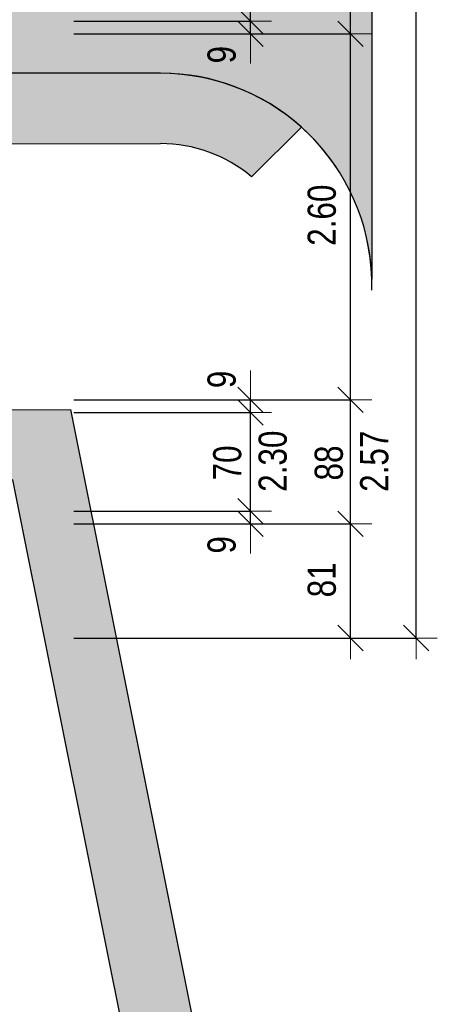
# Model space of a CAD drawing. Header units: metres. Extents: x -7.1 to 26.5, y -14.7 to 18.1.
# Tile 115 of 182: x 23.5 to 26.5, y -6.7 to 0.3. Entities that reach past the tile are written whole.
import ezdxf

# ---------------------------------------------------------------- set-up
doc = ezdxf.new("R2010")
doc.units = ezdxf.units.M
doc.header["$PDMODE"] = 65
doc.linetypes.add('AUSGEZOGEN', pattern=[0])
doc.linetypes.add('STRICHLINIE_S4', pattern=[0.0055, 0.0035, -0.001, 0, -0.001])
doc.layers.add('XR$1$060 Möbel Einbau', color=7, linetype='AUSGEZOGEN')
doc.layers.add('XR$3$035 Decken', color=7, linetype='AUSGEZOGEN')
doc.layers.add('XR$2$STANDARD_1', color=7, linetype='AUSGEZOGEN', lineweight=25)
doc.styles.add('ARIAL', font='arial.ttf')
doc.dimstyles.new('DIMSTYLE_3', dxfattribs={"dimtxt": 0.2, "dimasz": 0.3, "dimexe": 0, "dimexo": 0, "dimgap": 0.1, "dimtad": 2, "dimrnd": 0.005, "dimzin": 4, "dimdsep": 46, "dimtxsty": 'ARIAL', "dimblk1": 'ALL_ML_STRICH', "dimblk2": 'ALL_ML_STRICH', "dimsah": 1, "dimcen": 0, "dimclrd": 7, "dimclre": 7, "dimclrt": 7, "dimadec": 0, "dimazin": 0, "dimtfac": 1, "dimtdec": 0, "dimtix": 1, "dimtmove": 2, "dimatfit": 3, "dimfxl": 0, "dimtzin": 0, "dimlwd": 0, "dimlwe": 18, "dimarcsym": 0})
doc.dimstyles.new('DIMSTYLE_5', dxfattribs={"dimtxt": 0.2, "dimasz": 0.3, "dimexe": 0, "dimexo": 0, "dimgap": 0.1, "dimtad": 2, "dimdec": 1, "dimlfac": 100, "dimrnd": 0.5, "dimzin": 4, "dimdsep": 46, "dimtxsty": 'ARIAL', "dimblk1": 'ALL_ML_STRICH', "dimblk2": 'ALL_ML_STRICH', "dimsah": 1, "dimcen": 0, "dimclrd": 7, "dimclre": 7, "dimclrt": 7, "dimadec": 0, "dimazin": 0, "dimtfac": 1, "dimtdec": 0, "dimtix": 1, "dimtmove": 2, "dimatfit": 3, "dimfxl": 0, "dimtzin": 0, "dimlwd": 0, "dimlwe": 18, "dimarcsym": 0})
doc.dimstyles.new('DIMSTYLE_7', dxfattribs={"dimtxt": 0.2, "dimasz": 0.3, "dimexe": 0, "dimexo": 0, "dimgap": 0.1, "dimtad": 2, "dimdec": 1, "dimlfac": 100, "dimrnd": 0.5, "dimzin": 4, "dimdsep": 46, "dimtxsty": 'ARIAL', "dimblk1": 'ALL_ML_STRICH', "dimblk2": 'ALL_ML_STRICH', "dimsah": 1, "dimcen": 0, "dimclrd": 7, "dimclre": 7, "dimclrt": 7, "dimadec": 0, "dimazin": 0, "dimtfac": 1, "dimtdec": 0, "dimtix": 1, "dimtmove": 2, "dimatfit": 3, "dimfxl": 0, "dimtvp": 1.2, "dimtzin": 0, "dimlwd": 0, "dimlwe": 18, "dimarcsym": 0})

# ---------------------------------------------------------------- blocks, each defined once
blk = doc.blocks.new('ALL_ML_STRICH')
at = {"color": 0, "linetype": 'ByBlock', "lineweight": -2}
for p, q in [((0, -0.5), (0, 0.5)), ((-0.3, -0.3), (0.3, 0.3)), ((-1, 0), (0.5, 0))]:
    blk.add_line(p, q, dxfattribs=at)
blk = doc.blocks.new('*D101')
at = {"layer": 'DEFPOINTS', "color": 7, "linetype": 'AUSGEZOGEN', "lineweight": 18, "transparency": 16777216}
for p in [(26.1247, 11.1435), (26.002, -4.0565), (26.3468, -4.0565)]:
    blk.add_point(p, dxfattribs=at)
at = {"layer": 'XR$2$STANDARD_1', "color": 7, "linetype": 'AUSGEZOGEN', "lineweight": -2, "transparency": 16777216}
for p, q in [((23.9159, 11.1435), (26.3468, 11.1435)), ((26.3468, -4.0565), (26.3468, 11.1435)), ((23.9159, -4.0565), (26.3468, -4.0565))]:
    blk.add_line(p, q, dxfattribs=at)
at = {"layer": 'XR$2$STANDARD_1', "color": 7, "linetype": 'AUSGEZOGEN', "lineweight": 18, "transparency": 16777216, "xscale": 0.3, "yscale": 0.3, "zscale": 0.3}
for p, rotation in [((26.3468, 11.1435), 90), ((26.3468, -4.0565), 270)]:
    blk.add_blockref('ALL_ML_STRICH', p, dxfattribs=dict(at, rotation=rotation))
at = {"layer": 'XR$2$STANDARD_1', "color": 7, "linetype": 'AUSGEZOGEN', "lineweight": 18, "transparency": 16777216, "insert": (26.1433, 3.5492), "char_height": 0.2, "width": 0.8, "attachment_point": 5, "rotation": 90, "style": 'ARIAL'}
blk.add_mtext('\\W0.80;\\A1;{\\A1;{15.20\\H0.132000;\\S^ ;}}', dxfattribs=at)
blk = doc.blocks.new('*D108')
at = {"layer": 'DEFPOINTS', "color": 7, "linetype": 'AUSGEZOGEN', "lineweight": 18, "transparency": 16777216}
for p in [(24.4799, 0.3235), (24.4761, 0.2335), (25.1702, 0.2335)]:
    blk.add_point(p, dxfattribs=at)
at = {"layer": 'XR$2$STANDARD_1', "color": 7, "linetype": 'AUSGEZOGEN', "lineweight": -2, "transparency": 16777216}
for p, q in [((23.9159, 0.3235), (25.1702, 0.3235)), ((25.1702, 0.2335), (25.1702, 0.3235)), ((23.9159, 0.2335), (25.1702, 0.2335))]:
    blk.add_line(p, q, dxfattribs=at)
at = {"layer": 'XR$2$STANDARD_1', "color": 7, "linetype": 'AUSGEZOGEN', "lineweight": 18, "transparency": 16777216, "xscale": 0.3, "yscale": 0.3, "zscale": 0.3}
for p, rotation in [((25.1702, 0.2335), 270), ((25.1702, 0.3235), 90)]:
    blk.add_blockref('ALL_ML_STRICH', p, dxfattribs=dict(at, rotation=rotation))
at = {"layer": 'XR$2$STANDARD_1', "color": 7, "linetype": 'AUSGEZOGEN', "lineweight": 18, "transparency": 16777216, "insert": (24.9668, 0.085), "char_height": 0.2, "width": 0.48, "attachment_point": 5, "rotation": 90, "style": 'ARIAL'}
blk.add_mtext('\\W0.80;\\A1;{\\A1;{9\\H0.132000;\\S^ ;}}', dxfattribs=at)
blk = doc.blocks.new('*D109')
at = {"layer": 'DEFPOINTS', "color": 7, "linetype": 'AUSGEZOGEN', "lineweight": 18, "transparency": 16777216}
for p in [(24.9603, 2.3235), (24.4799, 0.3235), (25.1702, 0.3235)]:
    blk.add_point(p, dxfattribs=at)
at = {"layer": 'XR$2$STANDARD_1', "color": 7, "linetype": 'AUSGEZOGEN', "lineweight": -2, "transparency": 16777216}
for p, q in [((23.9159, 2.3235), (25.1702, 2.3235)), ((25.1702, 0.3235), (25.1702, 2.3235)), ((23.9159, 0.3235), (25.1702, 0.3235))]:
    blk.add_line(p, q, dxfattribs=at)
at = {"layer": 'XR$2$STANDARD_1', "color": 7, "linetype": 'AUSGEZOGEN', "lineweight": 18, "transparency": 16777216, "xscale": 0.3, "yscale": 0.3, "zscale": 0.3}
for p, rotation in [((25.1702, 2.3235), 90), ((25.1702, 0.3235), 270)]:
    blk.add_blockref('ALL_ML_STRICH', p, dxfattribs=dict(at, rotation=rotation))
at = {"layer": 'XR$2$STANDARD_1', "color": 7, "linetype": 'AUSGEZOGEN', "lineweight": 18, "transparency": 16777216, "insert": (25.0068, 1.3353), "char_height": 0.2, "width": 0.64, "attachment_point": 5, "rotation": 90, "style": 'ARIAL'}
blk.add_mtext('\\W0.80;\\A1;{\\A1;{2.00\\H0.132000;\\S^ ;}}', dxfattribs=at)
at = {"layer": 'XR$2$STANDARD_1', "color": 7, "linetype": 'AUSGEZOGEN', "lineweight": 18, "transparency": 16777216, "insert": (25.2381, 1.1113), "char_height": 0.2, "width": 0.01, "attachment_point": 1, "rotation": 90, "line_spacing_factor": 0.60241, "style": 'ARIAL'}
blk.add_mtext('\\W0.80;1.30', dxfattribs=at)
blk = doc.blocks.new('*D111')
at = {"layer": 'DEFPOINTS', "color": 7, "linetype": 'AUSGEZOGEN', "lineweight": 18, "transparency": 16777216}
for p in [(25.6444, -3.2465), (25.8812, -4.0565), (25.9826, -4.0565)]:
    blk.add_point(p, dxfattribs=at)
at = {"layer": 'XR$2$STANDARD_1', "color": 7, "linetype": 'AUSGEZOGEN', "lineweight": -2, "transparency": 16777216}
for p, q in [((23.9159, -3.2465), (25.8812, -3.2465)), ((25.8812, -4.0565), (25.8812, -3.2465)), ((25.8812, -4.0565), (25.8812, -4.0565))]:
    blk.add_line(p, q, dxfattribs=at)
at = {"layer": 'XR$2$STANDARD_1', "color": 7, "linetype": 'AUSGEZOGEN', "lineweight": 18, "transparency": 16777216, "xscale": 0.3, "yscale": 0.3, "zscale": 0.3}
for p, rotation in [((25.8812, -3.2465), 90), ((25.8812, -4.0565), 270)]:
    blk.add_blockref('ALL_ML_STRICH', p, dxfattribs=dict(at, rotation=rotation))
at = {"layer": 'XR$2$STANDARD_1', "color": 7, "linetype": 'AUSGEZOGEN', "lineweight": 18, "transparency": 16777216, "insert": (25.6778, -3.6433), "char_height": 0.2, "width": 0.64, "attachment_point": 5, "rotation": 90, "style": 'ARIAL'}
blk.add_mtext('\\W0.80;\\A1;{\\A1;{81\\H0.132000;\\S^ ;}}', dxfattribs=at)
blk = doc.blocks.new('*D112')
at = {"layer": 'DEFPOINTS', "color": 7, "linetype": 'AUSGEZOGEN', "lineweight": 18, "transparency": 16777216}
for p in [(25.5768, -2.3665), (25.6444, -3.2465), (25.8812, -3.2465)]:
    blk.add_point(p, dxfattribs=at)
at = {"layer": 'XR$2$STANDARD_1', "color": 7, "linetype": 'AUSGEZOGEN', "lineweight": -2, "transparency": 16777216}
for p, q in [((23.9159, -2.3665), (25.8812, -2.3665)), ((25.8812, -3.2465), (25.8812, -2.3665)), ((23.9159, -3.2465), (25.8812, -3.2465))]:
    blk.add_line(p, q, dxfattribs=at)
at = {"layer": 'XR$2$STANDARD_1', "color": 7, "linetype": 'AUSGEZOGEN', "lineweight": 18, "transparency": 16777216, "xscale": 0.3, "yscale": 0.3, "zscale": 0.3}
for p, rotation in [((25.8812, -2.3665), 90), ((25.8812, -3.2465), 270)]:
    blk.add_blockref('ALL_ML_STRICH', p, dxfattribs=dict(at, rotation=rotation))
at = {"layer": 'XR$2$STANDARD_1', "color": 7, "linetype": 'AUSGEZOGEN', "lineweight": 18, "transparency": 16777216, "insert": (25.9488, -3.0189), "char_height": 0.2, "width": 0.01, "attachment_point": 1, "rotation": 90, "line_spacing_factor": 0.60241, "style": 'ARIAL'}
blk.add_mtext('\\W0.80;2.57', dxfattribs=at)
at = {"layer": 'XR$2$STANDARD_1', "color": 7, "linetype": 'AUSGEZOGEN', "lineweight": 18, "transparency": 16777216, "insert": (25.7278, -2.8139), "char_height": 0.2, "width": 0.64, "attachment_point": 5, "rotation": 90, "style": 'ARIAL'}
blk.add_mtext('\\W0.80;\\A1;{\\A1;{88\\H0.132000;\\S^ ;}}', dxfattribs=at)
blk = doc.blocks.new('*D113')
at = {"layer": 'DEFPOINTS', "color": 7, "linetype": 'AUSGEZOGEN', "lineweight": 18, "transparency": 16777216}
for p in [(25.7213, 0.2335), (25.5768, -2.3665), (25.8812, -2.3665)]:
    blk.add_point(p, dxfattribs=at)
at = {"layer": 'XR$2$STANDARD_1', "color": 7, "linetype": 'AUSGEZOGEN', "lineweight": -2, "transparency": 16777216}
for p, q in [((23.9159, 0.2335), (25.8812, 0.2335)), ((25.8812, -2.3665), (25.8812, 0.2335)), ((23.9159, -2.3665), (25.8812, -2.3665))]:
    blk.add_line(p, q, dxfattribs=at)
at = {"layer": 'XR$2$STANDARD_1', "color": 7, "linetype": 'AUSGEZOGEN', "lineweight": 18, "transparency": 16777216, "xscale": 0.3, "yscale": 0.3, "zscale": 0.3}
for p, rotation in [((25.8812, 0.2335), 90), ((25.8812, -2.3665), 270)]:
    blk.add_blockref('ALL_ML_STRICH', p, dxfattribs=dict(at, rotation=rotation))
at = {"layer": 'XR$2$STANDARD_1', "color": 7, "linetype": 'AUSGEZOGEN', "lineweight": 18, "transparency": 16777216, "insert": (25.6778, -1.0547), "char_height": 0.2, "width": 0.64, "attachment_point": 5, "rotation": 90, "style": 'ARIAL'}
blk.add_mtext('\\W0.80;\\A1;{\\A1;{2.60\\H0.132000;\\S^ ;}}', dxfattribs=at)
blk = doc.blocks.new('*D114')
at = {"layer": 'DEFPOINTS', "color": 7, "linetype": 'AUSGEZOGEN', "lineweight": 18, "transparency": 16777216}
for p in [(25.4384, 2.4135), (25.7213, 0.2335), (25.8812, 0.2335)]:
    blk.add_point(p, dxfattribs=at)
at = {"layer": 'XR$2$STANDARD_1', "color": 7, "linetype": 'AUSGEZOGEN', "lineweight": -2, "transparency": 16777216}
for p, q in [((23.9159, 2.4135), (25.8812, 2.4135)), ((25.8812, 0.2335), (25.8812, 2.4135)), ((23.9159, 0.2335), (25.8812, 0.2335))]:
    blk.add_line(p, q, dxfattribs=at)
at = {"layer": 'XR$2$STANDARD_1', "color": 7, "linetype": 'AUSGEZOGEN', "lineweight": 18, "transparency": 16777216, "xscale": 0.3, "yscale": 0.3, "zscale": 0.3}
for p, rotation in [((25.8812, 2.4135), 90), ((25.8812, 0.2335), 270)]:
    blk.add_blockref('ALL_ML_STRICH', p, dxfattribs=dict(at, rotation=rotation))
at = {"layer": 'XR$2$STANDARD_1', "color": 7, "linetype": 'AUSGEZOGEN', "lineweight": 18, "transparency": 16777216, "insert": (25.7178, 1.3349), "char_height": 0.2, "width": 0.64, "attachment_point": 5, "rotation": 90, "style": 'ARIAL'}
blk.add_mtext('\\W0.80;\\A1;{\\A1;{2.18\\H0.132000;\\S^ ;}}', dxfattribs=at)
at = {"layer": 'XR$2$STANDARD_1', "color": 7, "linetype": 'AUSGEZOGEN', "lineweight": 18, "transparency": 16777216, "insert": (25.9488, 1.1113), "char_height": 0.2, "width": 0.01, "attachment_point": 1, "rotation": 90, "line_spacing_factor": 0.60241, "style": 'ARIAL'}
blk.add_mtext('\\W0.80;1.50', dxfattribs=at)
blk = doc.blocks.new('*D120')
at = {"layer": 'DEFPOINTS', "color": 7, "linetype": 'AUSGEZOGEN', "lineweight": 18, "transparency": 16777216}
for p in [(24.7309, -3.1565), (24.7079, -3.2465), (25.1702, -3.2465)]:
    blk.add_point(p, dxfattribs=at)
at = {"layer": 'XR$2$STANDARD_1', "color": 7, "linetype": 'AUSGEZOGEN', "lineweight": -2, "transparency": 16777216}
for p, q in [((23.9159, -3.1565), (25.1702, -3.1565)), ((25.1702, -3.2465), (25.1702, -3.1565)), ((23.9159, -3.2465), (25.1702, -3.2465))]:
    blk.add_line(p, q, dxfattribs=at)
at = {"layer": 'XR$2$STANDARD_1', "color": 7, "linetype": 'AUSGEZOGEN', "lineweight": 18, "transparency": 16777216, "xscale": 0.3, "yscale": 0.3, "zscale": 0.3}
for p, rotation in [((25.1702, -3.2465), 270), ((25.1702, -3.1565), 90)]:
    blk.add_blockref('ALL_ML_STRICH', p, dxfattribs=dict(at, rotation=rotation))
at = {"layer": 'XR$2$STANDARD_1', "color": 7, "linetype": 'AUSGEZOGEN', "lineweight": 18, "transparency": 16777216, "insert": (24.9668, -3.395), "char_height": 0.2, "width": 0.48, "attachment_point": 5, "rotation": 90, "style": 'ARIAL'}
blk.add_mtext('\\W0.80;\\A1;{\\A1;{9\\H0.132000;\\S^ ;}}', dxfattribs=at)
blk = doc.blocks.new('*D121')
at = {"layer": 'DEFPOINTS', "color": 7, "linetype": 'AUSGEZOGEN', "lineweight": 18, "transparency": 16777216}
for p in [(24.6271, -2.4565), (24.7309, -3.1565), (25.1702, -3.1565)]:
    blk.add_point(p, dxfattribs=at)
at = {"layer": 'XR$2$STANDARD_1', "color": 7, "linetype": 'AUSGEZOGEN', "lineweight": -2, "transparency": 16777216}
for p, q in [((23.9159, -2.4565), (25.1702, -2.4565)), ((25.1702, -3.1565), (25.1702, -2.4565)), ((23.9159, -3.1565), (25.1702, -3.1565))]:
    blk.add_line(p, q, dxfattribs=at)
at = {"layer": 'XR$2$STANDARD_1', "color": 7, "linetype": 'AUSGEZOGEN', "lineweight": 18, "transparency": 16777216, "xscale": 0.3, "yscale": 0.3, "zscale": 0.3}
for p, rotation in [((25.1702, -2.4565), 90), ((25.1702, -3.1565), 270)]:
    blk.add_blockref('ALL_ML_STRICH', p, dxfattribs=dict(at, rotation=rotation))
at = {"layer": 'XR$2$STANDARD_1', "color": 7, "linetype": 'AUSGEZOGEN', "lineweight": 18, "transparency": 16777216, "insert": (25.2281, -3.0187), "char_height": 0.2, "width": 0.01, "attachment_point": 1, "rotation": 90, "line_spacing_factor": 0.60241, "style": 'ARIAL'}
blk.add_mtext('\\W0.80;2.30', dxfattribs=at)
at = {"layer": 'XR$2$STANDARD_1', "color": 7, "linetype": 'AUSGEZOGEN', "lineweight": 18, "transparency": 16777216, "insert": (25.0068, -2.8135), "char_height": 0.2, "width": 0.64, "attachment_point": 5, "rotation": 90, "style": 'ARIAL'}
blk.add_mtext('\\W0.80;\\A1;{\\A1;{70\\H0.132000;\\S^ ;}}', dxfattribs=at)
blk = doc.blocks.new('*D122')
at = {"layer": 'DEFPOINTS', "color": 7, "linetype": 'AUSGEZOGEN', "lineweight": 18, "transparency": 16777216}
for p in [(24.631, -2.3665), (24.6271, -2.4565), (25.1702, -2.4565)]:
    blk.add_point(p, dxfattribs=at)
at = {"layer": 'XR$2$STANDARD_1', "color": 7, "linetype": 'AUSGEZOGEN', "lineweight": -2, "transparency": 16777216}
for p, q in [((23.9159, -2.3665), (25.1702, -2.3665)), ((25.1702, -2.4565), (25.1702, -2.3665)), ((23.9159, -2.4565), (25.1702, -2.4565))]:
    blk.add_line(p, q, dxfattribs=at)
at = {"layer": 'XR$2$STANDARD_1', "color": 7, "linetype": 'AUSGEZOGEN', "lineweight": 18, "transparency": 16777216, "xscale": 0.3, "yscale": 0.3, "zscale": 0.3}
for p, rotation in [((25.1702, -2.4565), 270), ((25.1702, -2.3665), 90)]:
    blk.add_blockref('ALL_ML_STRICH', p, dxfattribs=dict(at, rotation=rotation))
at = {"layer": 'XR$2$STANDARD_1', "color": 7, "linetype": 'AUSGEZOGEN', "lineweight": 18, "transparency": 16777216, "insert": (24.9668, -2.2205), "char_height": 0.2, "width": 0.48, "attachment_point": 5, "rotation": 90, "style": 'ARIAL'}
blk.add_mtext('\\W0.80;\\A1;{\\A1;{9\\H0.132000;\\S^ ;}}', dxfattribs=at)
blk = doc.blocks.new('COMPLEXOBJECT_48')
at = {"layer": 'XR$3$035 Decken', "color": 8, "linetype": 'AUSGEZOGEN', "lineweight": 25, "transparency": 33554687}
for p, q in [((26.0314, 7.5377), (26.0318, -1.5096)), ((24.5318, -0.0472), (23.0318, -0.0472))]:
    blk.add_line(p, q, dxfattribs=at)
blk.add_arc((24.5316, -1.5479), 1.5007, 1.46389, 89.99192, dxfattribs=at)
blk = doc.blocks.new('COMPLEXOBJECT_49')
at = {"layer": 'XR$3$035 Decken', "color": 8, "linetype": 'AUSGEZOGEN', "lineweight": 25, "transparency": 33554687}
blk.add_line((26.0318, -1.5862), (26.0318, -1.5096), dxfattribs=at)
blk.add_arc((24.5316, -1.5479), 1.5007, 358.53611, 1.46389, dxfattribs=at)
blk = doc.blocks.new('COMPLEXOBJECT_55')
at = {"layer": 'XR$3$035 Decken', "color": 8, "linetype": 'AUSGEZOGEN', "lineweight": 25, "transparency": 33554687}
for p, q in [((24.5318, -0.0458), (23.0318, -0.0458)), ((25.1782, -0.7828), (25.5325, -0.4284))]:
    blk.add_line(p, q, dxfattribs=at)
blk.add_lwpolyline([(23.0318, -0.0458), (23.0322, -0.5472), (24.532, -0.5458)], dxfattribs=at)
for radius, start, end in [(1.5, 48.15171, 90), (1, 49.73055, 89.98795)]:
    blk.add_arc((24.5318, -1.5458), radius, start, end, dxfattribs=at)

msp = doc.modelspace()

# ---------------------------------------------------------------- hatches: boundary and pattern name
at = {"layer": 'XR$3$035 Decken', "linetype": 'AUSGEZOGEN', "lineweight": 13, "transparency": 33554687}
for color, points in [(254, [(23.0318, -0.0472), (24.5318, -0.0472), (24.6065, -0.0491), (24.6811, -0.0547), (24.7553, -0.064), (24.829, -0.077), (24.9019, -0.0936), (24.9739, -0.1139), (25.0448, -0.1377), (25.1144, -0.165), (25.1826, -0.1958), (25.2491, -0.2299), (25.3139, -0.2673), (25.3767, -0.3078), (25.4375, -0.3515), (25.496, -0.3981), (25.552, -0.4476), (25.6056, -0.4998), (25.6565, -0.5546), (25.7046, -0.6119), (25.7497, -0.6715), (25.7919, -0.7333), (25.8309, -0.7971), (25.8667, -0.8627), (25.8992, -0.9301), (25.9283, -0.999), (25.9539, -1.0693), (25.976, -1.1407), (25.9945, -1.2132), (26.0093, -1.2865), (26.0205, -1.3605), (26.028, -1.4349), (26.0318, -1.5096), (26.0314, 7.5377), (26.0286, 7.4626), (26.022, 7.3878), (26.0117, 7.3134), (25.9976, 7.2396), (25.9798, 7.1666), (25.9583, 7.0946), (25.9332, 7.0238), (25.9045, 6.9544), (25.8724, 6.8865), (25.8368, 6.8203), (25.798, 6.756), (25.7559, 6.6938), (25.7108, 6.6337), (25.6626, 6.5761), (25.6116, 6.5209), (25.5579, 6.4684), (25.5016, 6.4187), (25.4428, 6.3719), (25.3818, 6.3281), (25.3186, 6.2875), (25.2534, 6.2501), (25.1864, 6.2161), (25.1178, 6.1855), (25.0477, 6.1585), (24.9764, 6.135), (24.9039, 6.1152), (24.8306, 6.099), (24.7565, 6.0866), (24.6818, 6.078), (24.6069, 6.0731), (24.5318, 6.0721), (23.0318, 6.0735)]), (9, [(23.0318, -0.0458), (23.0322, -0.5472), (24.532, -0.5458), (24.5546, -0.5461), (24.5773, -0.5468), (24.5999, -0.5481), (24.6225, -0.5499), (24.6451, -0.5522), (24.6675, -0.5551), (24.69, -0.5584), (24.7123, -0.5622), (24.7345, -0.5666), (24.7567, -0.5714), (24.7787, -0.5768), (24.8006, -0.5826), (24.8224, -0.589), (24.844, -0.5958), (24.8654, -0.6031), (24.8867, -0.6109), (24.9078, -0.6192), (24.9287, -0.628), (24.9494, -0.6372), (24.9699, -0.6469), (24.9902, -0.657), (25.0102, -0.6677), (25.03, -0.6787), (25.0495, -0.6902), (25.0687, -0.7022), (25.0877, -0.7146), (25.1064, -0.7274), (25.1248, -0.7406), (25.1429, -0.7543), (25.1607, -0.7683), (25.1782, -0.7828), (25.5325, -0.4284), (25.5059, -0.4052), (25.4788, -0.3825), (25.4511, -0.3605), (25.4229, -0.3392), (25.3942, -0.3185), (25.3651, -0.2986), (25.3355, -0.2793), (25.3054, -0.2607), (25.2749, -0.2428), (25.244, -0.2257), (25.2127, -0.2093), (25.1811, -0.1936), (25.149, -0.1787), (25.1166, -0.1645), (25.0839, -0.1511), (25.0509, -0.1385), (25.0176, -0.1267), (24.9841, -0.1156), (24.9502, -0.1053), (24.9162, -0.0959), (24.8819, -0.0872), (24.8475, -0.0794), (24.8128, -0.0724), (24.778, -0.0661), (24.7431, -0.0608), (24.7081, -0.0562), (24.6729, -0.0525), (24.6377, -0.0495), (24.6024, -0.0475), (24.5671, -0.0462), (24.5318, -0.0458)])]:
    msp.add_hatch(color=color, dxfattribs=at).paths.add_polyline_path(points)
at = {"layer": 'XR$3$035 Decken', "linetype": 'AUSGEZOGEN', "lineweight": 13, "true_color": 0x2b2b2b, "transparency": 33554687}
msp.add_hatch(color=250, dxfattribs=at).paths.add_polyline_path([(26.0318, -1.5862), (26.0318, -1.5838), (26.0319, -1.5813), (26.0319, -1.5788), (26.032, -1.5763), (26.032, -1.5739), (26.0321, -1.5714), (26.0321, -1.5689), (26.0321, -1.5665), (26.0322, -1.564), (26.0322, -1.5615), (26.0322, -1.559), (26.0322, -1.5566), (26.0322, -1.5541), (26.0323, -1.5516), (26.0323, -1.5491), (26.0323, -1.5467), (26.0323, -1.5442), (26.0322, -1.5417), (26.0322, -1.5392), (26.0322, -1.5368), (26.0322, -1.5343), (26.0322, -1.5318), (26.0321, -1.5293), (26.0321, -1.5269), (26.0321, -1.5244), (26.032, -1.5219), (26.032, -1.5195), (26.0319, -1.517), (26.0319, -1.5145), (26.0318, -1.512), (26.0318, -1.5096)])
at = {"layer": 'XR$3$035 Decken', "linetype": 'STRICHLINIE_S4', "lineweight": 13, "transparency": 33554687}
msp.add_hatch(color=9, dxfattribs=at).paths.add_polyline_path([(23.0318, -2.4365), (22.9918, -2.9416), (23.4833, -2.934), (24.6352, -8.6876), (25.1255, -8.5894), (23.8931, -2.434)])

# ---------------------------------------------------------------- linework, layer by layer
at = {"layer": 'XR$1$060 Möbel Einbau', "color": 8, "linetype": 'AUSGEZOGEN', "lineweight": 13, "transparency": 33554687}
msp.add_line((23.0318, -0.0472), (24.5318, -0.0472), dxfattribs=at)
msp.add_arc((24.5318, -1.5472), 1.5, 0, 90, dxfattribs=at)
at = {"layer": 'XR$3$035 Decken', "color": 8, "linetype": 'AUSGEZOGEN', "lineweight": 25, "transparency": 33554687}
msp.add_lwpolyline([(23.0318, -2.4365), (23.8931, -2.434), (25.1255, -8.5894), (24.6352, -8.6876), (23.4833, -2.934), (22.9918, -2.9416), (23.0318, -2.4365)], close=True, dxfattribs=at)

# ---------------------------------------------------------------- block references
for name in ['COMPLEXOBJECT_48', 'COMPLEXOBJECT_55', 'COMPLEXOBJECT_49']:
    msp.add_blockref(name, (0, 0), dxfattribs=at)

# ---------------------------------------------------------------- dimensions: what is measured, and where the dimension line sits
at = {"layer": 'XR$2$STANDARD_1', "color": 7, "linetype": 'AUSGEZOGEN', "lineweight": 18, "transparency": 33554687}
for base, p1, p2, dimstyle, picture, middle in [((26.3468, 11.1435), (23.9159, -4.0565), (23.9159, 11.1435), 'DIMSTYLE_3', '*D101', (26.1433, 3.5492)), ((25.1702, 0.3235), (23.9159, 0.2335), (23.9159, 0.3235), 'DIMSTYLE_7', '*D108', (24.9668, 0.085)), ((25.8812, 0.2335), (23.9159, -2.3665), (23.9159, 0.2335), 'DIMSTYLE_3', '*D113', (25.6778, -1.0547)), ((25.1702, -2.3665), (23.9159, -2.4565), (23.9159, -2.3665), 'DIMSTYLE_7', '*D122', (24.9668, -2.2205)), ((25.1702, -3.1565), (23.9159, -3.2465), (23.9159, -3.1565), 'DIMSTYLE_7', '*D120', (24.9668, -3.395)), ((25.8812, -3.2465), (25.8812, -4.0565), (23.9159, -3.2465), 'DIMSTYLE_5', '*D111', (25.6778, -3.6433))]:
    dim = msp.add_linear_dim(base=base, p1=p1, p2=p2, angle=90, dimstyle=dimstyle, override={"dimpost": '<>', "dimclrd": 7, "dimclre": 7, "dimclrt": 7, "dimlwd": 0, "dimlwe": 18}, dxfattribs=at)
    dim.commit()
    dim.dimension.update_dxf_attribs({"geometry": picture, "text_midpoint": middle, "dimtype": 160})
for base, p1, p2, text, dimstyle, picture, middle in [((25.8812, 2.4135), (23.9159, 0.2335), (23.9159, 2.4135), '<>\\X\\W0.80;1.50', 'DIMSTYLE_3', '*D114', (25.7178, 1.3349)), ((25.1702, 2.3235), (23.9159, 0.3235), (23.9159, 2.3235), '<>\\X\\W0.80;1.30', 'DIMSTYLE_3', '*D109', (25.0068, 1.3353)), ((25.8812, -2.3665), (23.9159, -3.2465), (23.9159, -2.3665), '<>\\X\\W0.80;2.57', 'DIMSTYLE_5', '*D112', (25.7278, -2.8139)), ((25.1702, -2.4565), (23.9159, -3.1565), (23.9159, -2.4565), '<>\\X\\W0.80;2.30', 'DIMSTYLE_5', '*D121', (25.0068, -2.8135))]:
    dim = msp.add_linear_dim(base=base, p1=p1, p2=p2, angle=90, text=text, dimstyle=dimstyle, override={"dimpost": '<>', "dimclrd": 7, "dimclre": 7, "dimclrt": 7, "dimlwd": 0, "dimlwe": 18}, dxfattribs=at)
    dim.commit()
    dim.dimension.update_dxf_attribs({"geometry": picture, "text_midpoint": middle, "dimtype": 160})

doc.saveas('drawing.dxf')
